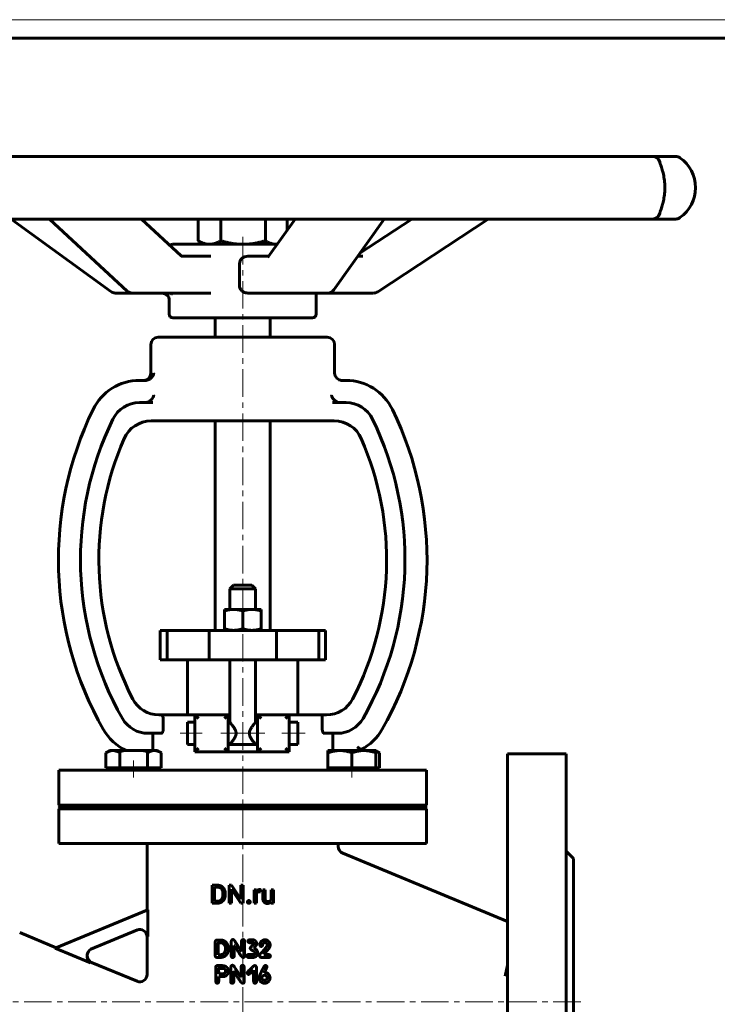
# Model space of a CAD drawing. Header units: millimetres. Extents: x 0 to 594, y 0 to 420.
# Tile 3 of 5: x 121 to 311, y 152 to 420. Entities that reach past the tile are written whole.
import ezdxf

# ---------------------------------------------------------------- set-up
doc = ezdxf.new("R2010")
doc.units = ezdxf.units.MM
for name, pattern in [('K5LT-1', [0]), ('K5LT_AXLED', [12, 7.5, -1.5, 1.5, -1.5]), ('K5LT_BASIC', [0]), ('K5LT_THIN', [0])]:
    doc.linetypes.add(name, pattern=pattern)
doc.layers.add('Системный слой (1)', color=251, linetype='Continuous', true_color=0x6c6c6c)

# ---------------------------------------------------------------- blocks, each defined once
blk = doc.blocks.new('U0')
at = {"layer": 'Системный слой (1)', "color": 143, "linetype": 'K5LT_BASIC', "lineweight": 60, "true_color": 0x33acca}
for p, q in [((181.43, 333.63), (158.43, 333.63)), ((204.43, 333.63), (181.43, 333.63))]:
    blk.add_line(p, q, dxfattribs=at)
blk = doc.blocks.new('U1')
at = {"layer": 'Системный слой (1)', "color": 143, "linetype": 'K5LT_BASIC', "lineweight": 60, "true_color": 0x33acca}
for p, q in [((196.43, 225.91), (196.43, 228.91)), ((196.43, 222.91), (196.43, 225.91))]:
    blk.add_line(p, q, dxfattribs=at)
blk = doc.blocks.new('U2')
at = {"layer": 'Системный слой (1)', "color": 143, "linetype": 'K5LT_BASIC', "lineweight": 60, "true_color": 0x33acca}
for p, q in [((177.43, 230.91), (177.93, 230.91)), ((184.93, 230.91), (185.43, 230.91))]:
    blk.add_line(p, q, dxfattribs=at)
blk = doc.blocks.new('U3')
at = {"layer": 'Системный слой (1)', "color": 143, "linetype": 'K5LT_BASIC', "lineweight": 60, "true_color": 0x33acca}
for p, q in [((166.43, 225.91), (166.43, 228.91)), ((166.43, 222.91), (166.43, 225.91))]:
    blk.add_line(p, q, dxfattribs=at)
blk = doc.blocks.new('U4')
at = {"layer": 'Системный слой (1)', "color": 143, "linetype": 'K5LT_BASIC', "lineweight": 60, "true_color": 0x33acca}
for p, q in [((190.39, 345.66), (192.38, 345.66)), ((192.38, 345.66), (204.58, 345.66))]:
    blk.add_line(p, q, dxfattribs=at)
blk = doc.blocks.new('U5')
at = {"layer": 'Системный слой (1)', "color": 143, "linetype": 'K5LT_BASIC', "lineweight": 60, "true_color": 0x33acca}
for p, q in [((151.34, 345.66), (159.52, 345.66)), ((159.52, 345.66), (162.75, 345.66))]:
    blk.add_line(p, q, dxfattribs=at)
blk = doc.blocks.new('U6')
at = {"layer": 'Системный слой (1)', "color": 143, "linetype": 'K5LT_BASIC', "lineweight": 60, "true_color": 0x33acca}
for p, q in [((160.51, 345.39), (159.52, 345.66)), ((159.52, 345.66), (159.52, 345.66)), ((161.21, 344.69), (160.51, 345.39)), ((161.43, 344.06), (161.21, 344.69))]:
    blk.add_line(p, q, dxfattribs=at)
blk = doc.blocks.new('U7')
at = {"layer": 'Системный слой (1)', "color": 143, "linetype": 'K5LT_BASIC', "lineweight": 60, "true_color": 0x33acca}
for start, end in [(270.003, 324.6233), (270, 270.003)]:
    blk.add_arc((204.58, 347.66), 2, start, end, dxfattribs=at)
blk = doc.blocks.new('U8')
at = {"layer": 'Системный слой (1)', "color": 143, "linetype": 'K5LT_BASIC', "lineweight": 60, "true_color": 0x33acca}
for p, q in [((200.83, 345.66), (204.58, 345.66)), ((204.58, 345.66), (217.05, 345.66))]:
    blk.add_line(p, q, dxfattribs=at)
blk = doc.blocks.new('U9')
at = {"layer": 'Системный слой (1)', "color": 143, "linetype": 'K5LT_BASIC', "lineweight": 60, "true_color": 0x33acca}
for p, q in [((217.97, 220.96), (217.63, 221.08)), ((218.3, 220.81), (217.97, 220.96)), ((218.63, 220.63), (218.3, 220.81))]:
    blk.add_line(p, q, dxfattribs=at)
blk = doc.blocks.new('U10')
at = {"layer": 'Системный слой (1)', "color": 143, "linetype": 'K5LT_BASIC', "lineweight": 60, "true_color": 0x33acca}
for p, q in [((120.75, 171.7), (130.64, 167.61)), ((140.33, 163.59), (152.67, 158.49))]:
    blk.add_line(p, q, dxfattribs=at)
blk = doc.blocks.new('U11')
at = {"layer": 'Системный слой (1)', "color": 143, "linetype": 'K5LT_BASIC', "lineweight": 60, "true_color": 0x33acca}
for p, q in [((207.43, 195.13), (207.43, 195.91)), ((207.43, 144.33), (207.43, 145.34))]:
    blk.add_line(p, q, dxfattribs=at)
blk = doc.blocks.new('U14')
at = {"layer": 'Системный слой (1)', "color": 143, "linetype": 'K5LT_BASIC', "lineweight": 60, "true_color": 0x33acca}
for p, q in [((155.43, 177.88), (155.43, 195.91)), ((155.43, 160.33), (155.43, 170.55))]:
    blk.add_line(p, q, dxfattribs=at)
blk = doc.blocks.new('U15')
at = {"layer": 'Системный слой (1)', "color": 143, "linetype": 'K5LT_BASIC', "lineweight": 60, "true_color": 0x33acca}
for p, q in [((190.57, 358.91), (190.66, 358.92)), ((190.66, 358.92), (190.75, 358.92)), ((190.75, 358.92), (190.85, 358.92))]:
    blk.add_line(p, q, dxfattribs=at)
blk = doc.blocks.new('U35')
at = {"color": 7, "linetype": 'K5LT_THIN', "lineweight": 18, "true_color": 0xffffff}
blk.add_line((0, 420), (594, 420), dxfattribs=at)
at = {"color": 143, "linetype": 'K5LT_BASIC', "lineweight": 60, "true_color": 0x33acca}
blk.add_line((20, 415), (589, 415), dxfattribs=at)

msp = doc.modelspace()

# ---------------------------------------------------------------- linework, layer by layer
at = {"layer": 'Системный слой (1)', "color": 143, "linetype": 'K5LT_BASIC', "lineweight": 60, "true_color": 0x33acca}
for p, q in [((157.1, 382.835), (117.619, 382.835)), ((170.946, 382.835), (157.1, 382.835)), ((213.453, 382.835), (170.946, 382.835)), ((226.676, 382.835), (213.453, 382.835)), ((262.469, 382.835), (226.676, 382.835)), ((272.04, 382.835), (262.469, 382.835)), ((292.921, 382.835), (272.04, 382.835)), ((296.647, 382.835), (292.872, 382.835)), ((299.234, 382.835), (296.647, 382.835)), ((117.619, 365.788), (157.1, 365.788)), ((145.561, 346.045), (118.392, 365.788)), ((149.982, 346.196), (128.86, 365.788)), ((164.662, 355.776), (153.868, 365.788)), ((157.1, 365.788), (170.946, 365.788)), ((169.307, 365.788), (169.307, 359.852)), ((170.946, 365.788), (213.453, 365.788)), ((175.459, 365.788), (175.459, 359.852)), ((187.583, 365.788), (187.583, 359.852)), ((188.394, 355.467), (195.719, 365.788)), ((193.554, 365.788), (193.554, 362.738)), ((206.211, 346.505), (219.898, 365.788)), ((213.283, 356.468), (227.42, 365.788)), ((213.453, 365.788), (226.676, 365.788)), ((218.155, 345.993), (248.18, 365.788)), ((226.676, 365.788), (262.469, 365.788)), ((262.469, 365.788), (272.04, 365.788)), ((272.04, 365.788), (292.921, 365.788)), ((292.872, 365.788), (296.647, 365.788)), ((294.698, 365.788), (294.859, 365.788)), ((296.647, 365.788), (299.234, 365.788)), ((190.841, 358.914), (162.431, 358.914)), ((170.931, 358.914), (169.364, 359.819)), ((164.833, 355.663), (164.831, 355.663)), ((172.768, 355.663), (164.831, 355.663)), ((180.554, 347.663), (180.554, 353.663)), ((188.533, 355.663), (182.794, 355.663)), ((214.129, 355.663), (212.712, 355.663)), ((146.736, 345.663), (151.342, 345.663)), ((162.752, 345.663), (172.768, 345.663)), ((182.794, 345.663), (190.387, 345.663)), ((201.431, 339.914), (201.431, 345.663)), ((161.432, 344.076), (161.431, 344.109)), ((161.431, 344.102), (161.431, 344.109)), ((161.431, 339.914), (161.431, 344.102)), ((162.431, 338.914), (200.431, 338.914)), ((173.931, 333.626), (173.931, 338.914)), ((188.931, 333.626), (188.931, 338.914)), ((156.431, 323.876), (156.431, 331.626)), ((206.431, 323.876), (206.431, 331.626)), ((154.898, 321.876), (153.31, 321.876)), ((209.551, 321.876), (208.133, 321.876)), ((157.002, 315.876), (153.31, 315.876)), ((209.551, 315.876), (205.859, 315.876)), ((156.508, 310.876), (157.002, 310.876)), ((157.002, 310.876), (160.241, 310.876)), ((202.52, 310.876), (160.241, 310.876)), ((173.931, 253.914), (173.931, 310.876)), ((188.931, 253.914), (188.931, 310.876)), ((202.52, 310.876), (204.207, 310.876)), ((204.207, 310.876), (206.353, 310.876)), ((178.931, 266.164), (177.931, 265.164)), ((177.931, 259.614), (177.931, 265.164)), ((177.931, 265.164), (184.931, 265.164)), ((183.931, 266.164), (178.931, 266.164)), ((183.931, 266.164), (184.931, 265.164)), ((184.931, 259.614), (184.931, 265.164)), ((176.431, 259.168), (176.431, 259.614)), ((176.431, 259.614), (178.931, 259.614)), ((176.431, 259.168), (176.431, 254.361)), ((178.931, 259.614), (183.931, 259.614)), ((181.431, 259.168), (181.431, 254.361)), ((183.931, 259.614), (186.431, 259.614)), ((186.431, 259.614), (186.431, 259.168)), ((186.431, 259.168), (186.431, 254.361)), ((158.931, 245.914), (158.931, 253.914)), ((158.931, 253.914), (160.855, 253.914)), ((160.855, 245.914), (160.855, 253.914)), ((160.855, 253.914), (172.286, 253.914)), ((172.286, 253.914), (190.638, 253.914)), ((172.286, 245.914), (172.286, 253.914)), ((176.431, 253.914), (176.431, 254.361)), ((186.431, 254.361), (186.431, 253.914)), ((190.638, 253.914), (202.147, 253.914)), ((190.638, 245.914), (190.638, 253.914)), ((202.147, 245.914), (202.147, 253.914)), ((202.147, 253.914), (203.931, 253.914)), ((203.931, 245.914), (203.931, 253.914)), ((158.931, 245.914), (160.855, 245.914)), ((160.855, 245.914), (172.286, 245.914)), ((166.431, 230.914), (166.431, 245.914)), ((172.286, 245.914), (190.638, 245.914)), ((177.931, 228.914), (177.931, 245.914)), ((184.931, 228.914), (184.931, 245.914)), ((190.638, 245.914), (202.147, 245.914)), ((196.431, 230.914), (196.431, 245.914)), ((202.147, 245.914), (203.931, 245.914)), ((159.233, 230.914), (158.629, 230.914)), ((159.233, 230.914), (168.421, 230.914)), ((168.421, 230.914), (169.421, 229.914)), ((168.421, 230.914), (168.421, 220.914)), ((177.431, 230.914), (168.421, 230.914)), ((177.431, 230.914), (176.431, 229.914)), ((177.431, 220.914), (177.431, 230.914)), ((194.046, 230.914), (185.431, 230.914)), ((185.431, 230.914), (185.431, 220.914)), ((185.431, 230.914), (186.431, 229.914)), ((193.046, 229.914), (194.046, 230.914)), ((194.046, 230.914), (203.081, 230.914)), ((194.046, 220.914), (194.046, 230.914)), ((203.081, 226.914), (203.081, 230.914)), ((204.232, 230.914), (203.081, 230.914)), ((159.78, 229.914), (159.78, 226.914)), ((168.421, 228.914), (166.431, 228.914)), ((177.931, 228.914), (177.431, 228.914)), ((185.431, 228.914), (184.931, 228.914)), ((196.431, 228.914), (194.046, 228.914)), ((155.655, 225.914), (159.233, 225.914)), ((156.936, 225.914), (156.936, 221.214)), ((203.629, 225.914), (207.206, 225.914)), ((205.925, 221.214), (205.925, 225.914)), ((168.421, 222.914), (166.431, 222.914)), ((177.431, 222.914), (185.431, 222.914)), ((196.431, 222.914), (194.046, 222.914)), ((144.227, 220.634), (145.232, 221.214)), ((144.227, 216.514), (144.227, 220.634)), ((146.103, 221.214), (145.232, 221.214)), ((151.732, 221.214), (146.103, 221.214)), ((147.979, 216.514), (147.979, 220.634)), ((149.176, 221.504), (149.176, 221.214)), ((157.361, 221.214), (151.732, 221.214)), ((155.485, 216.514), (155.485, 220.634)), ((158.232, 221.214), (157.361, 221.214)), ((159.238, 220.634), (158.232, 221.214)), ((159.238, 216.514), (159.238, 220.634)), ((169.421, 221.914), (168.421, 220.914)), ((168.421, 220.914), (177.431, 220.914)), ((176.431, 221.914), (177.431, 220.914)), ((177.431, 220.914), (185.431, 220.914)), ((186.431, 221.914), (185.431, 220.914)), ((185.431, 220.914), (194.046, 220.914)), ((194.046, 220.914), (193.046, 221.914)), ((204.629, 220.634), (204.629, 221.214)), ((207.879, 221.214), (204.629, 221.214)), ((204.629, 216.514), (204.629, 220.634)), ((214.379, 221.214), (207.879, 221.214)), ((211.129, 216.514), (211.129, 220.634)), ((213.685, 221.214), (213.685, 221.504)), ((217.629, 221.214), (214.379, 221.214)), ((218.635, 220.634), (217.629, 221.214)), ((217.629, 221.214), (217.629, 220.634)), ((217.629, 216.514), (217.629, 220.634)), ((218.635, 216.514), (218.635, 220.634)), ((253.431, 220.335), (253.431, 85.335)), ((269.431, 220.335), (253.431, 220.335)), ((269.431, 220.335), (269.431, 85.335)), ((131.431, 206.414), (131.431, 215.914)), ((131.431, 215.914), (231.431, 215.914)), ((146.103, 216.514), (144.227, 216.514)), ((145.232, 215.914), (145.232, 216.514)), ((147.979, 216.514), (146.103, 216.514)), ((151.732, 216.514), (147.979, 216.514)), ((155.485, 216.514), (151.732, 216.514)), ((157.361, 216.514), (155.485, 216.514)), ((159.238, 216.514), (157.361, 216.514)), ((158.232, 215.914), (158.232, 216.514)), ((207.879, 216.514), (204.629, 216.514)), ((204.629, 215.914), (204.629, 216.514)), ((211.129, 216.514), (207.879, 216.514)), ((214.379, 216.514), (211.129, 216.514)), ((217.629, 216.514), (214.379, 216.514)), ((218.635, 216.514), (217.629, 216.514)), ((217.629, 215.914), (217.629, 216.514)), ((231.431, 206.414), (231.431, 215.914)), ((131.431, 206.414), (231.431, 206.414)), ((131.931, 205.914), (131.431, 206.414)), ((230.931, 205.914), (231.431, 206.414)), ((131.431, 205.414), (131.931, 205.914)), ((131.431, 205.414), (231.431, 205.414)), ((131.431, 195.914), (131.431, 205.414)), ((131.931, 205.914), (230.931, 205.914)), ((231.431, 205.414), (230.931, 205.914)), ((231.431, 195.914), (231.431, 205.414)), ((131.431, 195.914), (231.431, 195.914)), ((253.431, 174.737), (208.665, 193.279)), ((271.431, 191.835), (269.431, 193.835)), ((271.431, 191.835), (271.431, 113.835)), ((173.135, 179.71), (173.135, 184.601)), ((173.135, 184.601), (174.519, 184.601)), ((173.783, 184.07), (174.519, 184.07)), ((173.783, 180.237), (173.783, 184.07)), ((176.033, 182.007), (176.033, 182.306)), ((176.675, 182.007), (176.675, 182.3)), ((177.765, 179.71), (177.765, 184.601)), ((177.765, 184.601), (178.413, 184.601)), ((178.413, 184.601), (180.885, 180.818)), ((178.413, 179.71), (178.413, 183.482)), ((178.413, 183.482), (180.875, 179.71)), ((180.885, 180.818), (180.885, 184.601)), ((180.885, 184.601), (181.527, 184.601)), ((181.527, 179.71), (181.527, 184.601)), ((184.55, 183.344), (185.155, 183.344)), ((184.55, 179.71), (184.55, 183.344)), ((185.155, 183.344), (185.167, 182.929)), ((185.171, 179.71), (185.171, 182.292)), ((186.303, 182.787), (186.307, 183.364)), ((186.918, 183.344), (187.539, 183.344)), ((186.918, 181), (186.918, 183.344)), ((187.539, 180.993), (187.539, 183.344)), ((189.155, 180.7), (189.155, 183.344)), ((189.155, 183.344), (189.78, 183.344)), ((189.78, 179.71), (189.78, 183.344)), ((173.135, 179.71), (173.783, 179.71)), ((173.783, 180.237), (174.458, 180.237)), ((173.783, 179.71), (174.458, 179.71)), ((177.765, 179.71), (178.413, 179.71)), ((180.875, 179.71), (181.527, 179.71)), ((184.55, 179.71), (185.171, 179.71)), ((189.172, 180.069), (189.185, 179.71)), ((189.185, 179.71), (189.78, 179.71)), ((130.361, 167.491), (155.604, 177.947)), ((155.604, 170.63), (155.604, 177.947)), ((152.826, 172.467), (140.073, 167.184)), ((173.968, 165.352), (173.968, 169.232)), ((174.334, 169.672), (174.452, 169.678)), ((174.452, 169.678), (175.57, 169.678)), ((174.741, 165.725), (174.751, 168.896)), ((174.788, 168.933), (175.516, 168.933)), ((178.32, 165.295), (178.32, 169.356)), ((181.118, 166.575), (181.118, 169.336)), ((181.921, 165.184), (181.921, 169.356)), ((183.368, 169.759), (184.063, 169.759)), ((183.405, 168.966), (184.197, 168.966)), ((184.422, 168.627), (184.422, 168.741)), ((187.482, 168.98), (187.613, 168.98)), ((130.361, 167.491), (140.029, 163.486)), ((176.729, 167.253), (176.729, 167.478)), ((179.103, 165.295), (179.103, 168.197)), ((179.103, 168.197), (179.14, 168.197)), ((181.081, 166.575), (181.118, 166.575)), ((184.516, 167.478), (184.516, 167.535)), ((184.742, 166.141), (184.742, 166.195)), ((185.514, 166.252), (185.534, 166.141)), ((186.777, 166.47), (188.003, 167.938)), ((187.207, 165.782), (188.097, 166.88)), ((188.117, 168.234), (188.117, 168.274)), ((188.876, 168.627), (188.913, 168.328)), ((174.395, 164.959), (175.422, 164.959)), ((174.741, 165.725), (174.778, 165.705)), ((174.778, 165.705), (175.516, 165.705)), ((181.494, 164.966), (181.622, 164.966)), ((183.008, 165.745), (184.328, 165.745)), ((184.12, 164.952), (184.234, 164.952)), ((185.998, 165.375), (185.998, 165.412)), ((186.535, 164.939), (188.47, 164.939)), ((187.207, 165.738), (187.207, 165.782)), ((187.207, 165.738), (188.47, 165.738)), ((188.95, 165.281), (188.95, 165.338)), ((174.073, 162.292), (174.09, 158.654)), ((174.5, 162.729), (175.508, 162.729)), ((174.91, 161.956), (176.253, 161.956)), ((178.188, 158.295), (178.188, 162.356)), ((178.971, 158.295), (178.971, 161.197)), ((178.971, 161.197), (179.007, 161.197)), ((180.986, 159.575), (180.986, 162.336)), ((181.789, 158.184), (181.789, 162.356)), ((184.327, 161.459), (184.401, 161.459)), ((184.401, 158.426), (184.401, 161.459)), ((185.19, 158.389), (185.19, 162.195)), ((187.35, 160.885), (187.35, 160.901)), ((187.35, 160.885), (187.367, 160.885)), ((252.823, 159.835), (253.431, 162.89)), ((174.893, 160.555), (174.93, 160.518)), ((174.893, 158.412), (174.893, 159.753)), ((174.893, 159.753), (176.458, 159.753)), ((174.93, 160.518), (175.954, 160.518)), ((180.949, 159.575), (180.986, 159.575)), ((183.004, 160.354), (183.057, 160.354)), ((186.668, 159.339), (186.668, 159.447)), ((187.387, 160.092), (187.498, 160.092)), ((188.049, 159.303), (188.049, 159.41)), ((181.362, 157.966), (181.49, 157.966))]:
    msp.add_line(p, q, dxfattribs=at)
at = {"layer": 'Системный слой (1)', "color": 30, "linetype": 'K5LT_AXLED', "lineweight": 18, "true_color": 0xff8000}
for p, q in [((181.431, 360.914), (181.431, 142.335)), ((170.421, 225.914), (164.431, 225.914)), ((181.628, 225.914), (175.431, 225.914)), ((187.431, 225.914), (181.233, 225.914)), ((198.431, 225.914), (192.046, 225.914)), ((151.732, 213.914), (151.732, 218.514)), ((211.129, 213.914), (211.129, 218.514)), ((273.431, 152.835), (89.431, 152.835))]:
    msp.add_line(p, q, dxfattribs=at)
at = {"layer": 'Системный слой (1)', "color": 143, "linetype": 'K5LT_BASIC', "lineweight": 60, "true_color": 0x33acca}
for centre, radius, start, end in [((292.921, 380.835), 2, 11.7598, 90), ((299.234, 380.835), 2, 54.63307, 90), ((294.603, 374.311), 10, 305.36693, 54.63307), ((292.921, 367.788), 2, 270, 348.23856), ((299.234, 367.788), 2, 270, 305.36693), ((162.431, 357.914), 1, 90, 140.05225), ((146.736, 347.663), 2, 233.9922, 270), ((151.342, 347.663), 2, 227.15767, 270), ((217.054, 347.663), 2, 270, 303.41416), ((162.431, 339.914), 1, 180, 270), ((200.431, 339.914), 1, 270, 0), ((158.431, 331.626), 2, 90, 180), ((204.431, 331.626), 2, 0, 90), ((153.31, 307.876), 14, 90, 154.03125), ((154.431, 323.876), 2, 270, 0), ((208.431, 323.876), 2, 180, 270), ((209.551, 307.876), 14, 25.96875, 90), ((224.668, 273.121), 93.372, 154.03125, 209.60101), ((153.31, 307.876), 8, 90, 154.03125), ((209.551, 307.876), 8, 25.96875, 90), ((138.193, 273.121), 93.372, 330.39899, 25.96875), ((224.668, 273.121), 87.372, 154.03125, 209.60101), ((156.508, 302.876), 8, 90, 156.41621), ((206.353, 302.876), 8, 23.58379, 90), ((138.193, 273.121), 87.372, 330.39899, 25.96875), ((224.668, 273.121), 82.372, 156.41621, 207.38298), ((138.193, 273.121), 82.372, 332.61702, 23.58379), ((158.629, 238.914), 8, 207.38298, 270), ((204.232, 238.914), 8, 270, 332.61702), ((155.655, 233.914), 8, 209.60101, 270), ((207.206, 233.914), 8, 270, 330.39899), ((155.655, 233.914), 14, 209.60101, 245.11345), ((207.206, 233.914), 14, 297.56742, 330.39899), ((209.431, 195.127), 2, 180, 247.5), ((153.431, 170.552), 2, 0, 112.5), ((141.095, 165.443), 2, 112.5, 247.5), ((153.431, 160.333), 2, 247.5, 0)]:
    msp.add_arc(centre, radius, start, end, dxfattribs=at)
for centre, major_axis, ratio, start_param, end_param in [((146.736, 347.663), (-1.176, -1.618), 0.3742354, 6.2831659, 6.2831853), ((151.342, 347.663), (-1.36, -1.466), 0.5978231, 0, 0.000036), ((204.581, 347.663), (1.631, -1.158), 0.7437104, 6.2830708, 6.2831853), ((217.054, 347.663), (1.101, -1.67), 0.1381848, 0, 0.0000499)]:
    msp.add_ellipse(centre, major_axis=major_axis, ratio=ratio, start_param=start_param, end_param=end_param, dxfattribs=at)
for points, degree, knots in [([(294.863, 381.298), (294.868, 381.28), (294.871, 381.268), (294.885, 381.221), (294.894, 381.19), (294.926, 381.091), (294.961, 380.989), (295.032, 380.783), (295.069, 380.68), (295.15, 380.45), (295.193, 380.326), (295.307, 379.997), (295.378, 379.782), (295.521, 379.324), (295.592, 379.083), (295.703, 378.67), (295.744, 378.507), (295.846, 378.082), (295.904, 377.814), (296.01, 377.259), (296.059, 376.972), (296.139, 376.405), (296.171, 376.126), (296.222, 375.563), (296.24, 375.277), (296.263, 374.688), (296.266, 374.386), (296.259, 373.781), (296.248, 373.478), (296.21, 372.891), (296.184, 372.606), (296.119, 372.05), (296.08, 371.779), (295.988, 371.232), (295.936, 370.958), (295.825, 370.445), (295.768, 370.205), (295.693, 369.915), (295.677, 369.856), (295.598, 369.56), (295.532, 369.336), (295.397, 368.899), (295.328, 368.689), (295.202, 368.319), (295.144, 368.156), (295.042, 367.866), (294.998, 367.74), (294.953, 367.611), (294.946, 367.589), (294.926, 367.531), (294.915, 367.497), (294.904, 367.461), (294.901, 367.454), (294.897, 367.44), (294.895, 367.433), (294.889, 367.414), (294.885, 367.402), (294.881, 367.387), (294.88, 367.383), (294.875, 367.367), (294.871, 367.354), (294.867, 367.337), (294.865, 367.331), (294.864, 367.325), (294.863, 367.325), (294.863, 367.324)], 3, [0, 0, 0, 0, 0.5149521, 0.5149521, 0.9487264, 0.9487264, 1.9383262, 1.9383262, 2.7301606, 2.7301606, 3.5219949, 3.5219949, 4.6520239, 4.6520239, 5.7362678, 5.7362678, 6.4014562, 6.4014562, 7.4081038, 7.4081038, 8.4185367, 8.4185367, 9.3475472, 9.3475472, 10.2737838, 10.2737838, 11.2388998, 11.2388998, 12.2137388, 12.2137388, 13.1460893, 13.1460893, 14.0758947, 14.0758947, 15.0655985, 15.0655985, 16.009575, 16.009575, 16.2577073, 16.2577073, 17.260629, 17.260629, 18.3450204, 18.3450204, 19.3735149, 19.3735149, 20.4020094, 20.4020094, 20.6287493, 20.6287493, 21.0209472, 21.0209472, 21.1189967, 21.1189967, 21.2170462, 21.2170462, 21.4131452, 21.4131452, 21.4839246, 21.4839246, 21.7573705, 21.7573705, 21.9711633, 21.9711633, 21.9997618, 21.9997618, 21.9997618, 21.9997618]), ([(164.662, 355.776), (164.685, 355.754), (164.707, 355.736), (164.744, 355.708), (164.76, 355.698), (164.787, 355.682), (164.798, 355.676), (164.811, 355.67), (164.815, 355.669), (164.82, 355.667), (164.822, 355.666), (164.824, 355.665), (164.826, 355.665), (164.829, 355.664), (164.831, 355.663), (164.834, 355.662), (164.834, 355.662), (164.834, 355.662), (164.833, 355.663), (164.833, 355.663)], 3, [0, 0, 0, 0, 2.5560864, 2.5560864, 5.0534891, 5.0534891, 7.4964692, 7.4964692, 8.8369408, 8.8369408, 9.4768446, 9.4768446, 10.2080932, 10.2080932, 11.5792455, 11.5792455, 13.9403962, 13.9403962, 15, 15, 15, 15]), ([(180.554, 353.663), (180.554, 353.922), (180.616, 354.194), (180.854, 354.686), (181.029, 354.906), (181.428, 355.258), (181.682, 355.41), (182.229, 355.613), (182.522, 355.663), (182.794, 355.663)], 3, [0.631412, 0.631412, 0.631412, 0.631412, 0.70908612, 0.70908612, 0.78676024, 0.78676024, 0.86870613, 0.86870613, 0.95065201, 0.95065201, 0.95065201, 0.95065201]), ([(188.376, 355.443), (188.376, 355.444), (188.377, 355.445), (188.379, 355.447), (188.38, 355.448), (188.382, 355.451), (188.383, 355.452), (188.386, 355.456), (188.387, 355.458), (188.39, 355.462), (188.392, 355.464), (188.394, 355.467)], 3, [0, 0, 0, 0, 0.4, 0.4, 0.8, 0.8, 1.2, 1.2, 1.6, 1.6, 2, 2, 2, 2]), ([(162.261, 345.258), (162.253, 345.27), (162.241, 345.285), (162.205, 345.325), (162.179, 345.351), (162.116, 345.405), (162.078, 345.433), (161.995, 345.487), (161.948, 345.514), (161.847, 345.563), (161.794, 345.584), (161.682, 345.62), (161.624, 345.634), (161.498, 345.656), (161.428, 345.656), (161.358, 345.663), (161.358, 345.663), (161.358, 345.663)], 3, [0, 0, 0, 0, 0.716284, 0.716284, 1.4389736, 1.4389736, 2.1343852, 2.1343852, 2.8242699, 2.8242699, 3.5029798, 3.5029798, 4.1745163, 4.1745163, 4.9998959, 4.9998959, 5, 5, 5, 5]), ([(182.794, 345.663), (182.514, 345.663), (182.213, 345.715), (181.654, 345.928), (181.395, 346.089), (181.004, 346.45), (180.837, 346.666), (180.612, 347.147), (180.554, 347.412), (180.554, 347.663)], 3, [0.31220426, 0.31220426, 0.31220426, 0.31220426, 0.39649427, 0.39649427, 0.48078428, 0.48078428, 0.55609814, 0.55609814, 0.631412, 0.631412, 0.631412, 0.631412]), ([(157.285, 323.876), (157.285, 323.874), (157.284, 323.872), (157.225, 323.636), (157.129, 323.4), (156.871, 322.961), (156.71, 322.753), (156.343, 322.403), (156.143, 322.253), (155.741, 322.044), (155.552, 321.972), (155.354, 321.927)], 3, [-0.32868699, -0.32868699, -0.32868699, -0.32868699, -0.32781947, -0.32781947, -0.23131945, -0.23131945, -0.14028032, -0.14028032, -0.06092434, -0.06092434, 0, 0, 0, 0]), ([(157.285, 317.876), (157.285, 317.874), (157.284, 317.872), (157.19, 317.499), (157.006, 317.134), (156.553, 316.58), (156.321, 316.376), (155.876, 316.104), (155.665, 316.009), (155.411, 315.941), (155.383, 315.933), (155.354, 315.927)], 3, [-0.73688517, -0.73688517, -0.73688517, -0.73688517, -0.73616884, -0.73616884, -0.60978915, -0.60978915, -0.51469701, -0.51469701, -0.44404652, -0.44404652, -0.43502814, -0.43502814, -0.43502814, -0.43502814]), ([(207.507, 315.927), (207.309, 315.972), (207.121, 316.044), (206.719, 316.253), (206.518, 316.403), (206.151, 316.753), (205.991, 316.961), (205.733, 317.4), (205.636, 317.636), (205.577, 317.872), (205.576, 317.874), (205.576, 317.876)], 3, [-0.33069336, -0.33069336, -0.33069336, -0.33069336, -0.26923492, -0.26923492, -0.18918325, -0.18918325, -0.09734601, -0.09734601, 0, 0, 0.00087512, 0.00087512, 0.00087512, 0.00087512]), ([(159.233, 230.914), (159.254, 230.914), (159.295, 230.909), (159.346, 230.892), (159.401, 230.864), (159.458, 230.823), (159.515, 230.765), (159.551, 230.719), (159.577, 230.682), (159.605, 230.637), (159.631, 230.589), (159.663, 230.523), (159.686, 230.465), (159.717, 230.372), (159.742, 230.28), (159.764, 230.156), (159.777, 230.039), (159.78, 229.954), (159.78, 229.914)], 3, [0, 0, 0, 0, 1.6683379, 3.000781, 3.7523274, 5.6841456, 7.169987, 8.1294752, 8.640386, 9.413262, 10.658788, 11.1565229, 12.6165202, 13.1693649, 14.9447789, 16.0522126, 17.6016959, 19, 19, 19, 19]), ([(177.931, 228.914), (177.931, 228.914), (177.945, 228.898), (178.009, 228.822), (178.115, 228.697), (178.256, 228.528), (178.413, 228.335), (178.549, 228.163), (178.701, 227.965), (178.827, 227.795), (178.975, 227.584), (179.105, 227.386), (179.227, 227.185), (179.345, 226.969), (179.445, 226.755), (179.512, 226.576), (179.562, 226.414), (179.594, 226.275), (179.621, 226.095), (179.628, 225.986), (179.628, 225.914)], 3, [0, 0, 0, 0, 1.6913566, 2.9926283, 5.06751, 6.7435586, 7.9918095, 9.885371, 10.5044458, 11.9706834, 13.1016269, 14.221804, 15.290127, 16.2848321, 17.4892565, 18.3359728, 18.7216484, 19.6428409, 20.1147055, 21, 21, 21, 21]), ([(183.233, 225.914), (183.233, 225.981), (183.241, 226.111), (183.278, 226.341), (183.337, 226.544), (183.406, 226.724), (183.458, 226.843), (183.527, 226.987), (183.616, 227.153), (183.735, 227.352), (183.842, 227.517), (183.942, 227.664), (184.04, 227.802), (184.156, 227.96), (184.315, 228.168), (184.468, 228.36), (184.599, 228.521), (184.686, 228.625), (184.769, 228.725), (184.852, 228.822), (184.915, 228.896), (184.931, 228.914), (184.931, 228.914)], 3, [0, 0, 0, 0, 0.8962921, 1.7700277, 3.1964869, 3.8075668, 4.4614506, 5.0303353, 6.0818477, 7.1953463, 8.4527006, 9.0786643, 9.9747105, 11.1454788, 12.3294989, 14.5318516, 15.8147732, 16.8249961, 17.8331612, 19.3918133, 21.1773851, 23, 23, 23, 23]), ([(159.78, 226.914), (159.78, 226.855), (159.774, 226.744), (159.753, 226.601), (159.726, 226.485), (159.689, 226.368), (159.648, 226.27), (159.605, 226.19), (159.567, 226.131), (159.523, 226.073), (159.463, 226.01), (159.392, 225.957), (159.31, 225.922), (159.258, 225.914), (159.233, 225.914)], 3, [0, 0, 0, 0, 1.6665381, 3.0102325, 3.9562393, 5.0312675, 6.6296445, 7.4285517, 8.3266102, 9.2908856, 10.3181164, 11.9558992, 13.4389882, 15, 15, 15, 15]), ([(179.628, 225.914), (179.628, 225.847), (179.62, 225.715), (179.583, 225.489), (179.529, 225.302), (179.456, 225.104), (179.386, 224.945), (179.285, 224.747), (179.187, 224.577), (179.082, 224.408), (178.991, 224.269), (178.899, 224.136), (178.787, 223.979), (178.64, 223.783), (178.451, 223.54), (178.29, 223.342), (178.156, 223.18), (178.056, 223.061), (177.978, 222.97), (177.938, 222.923), (177.931, 222.914), (177.931, 222.914)], 3, [0, 0, 0, 0, 0.8623323, 1.728053, 3.0034403, 3.4237582, 4.5362721, 5.3593822, 6.4853585, 7.278215, 8.2069071, 8.927931, 9.7035905, 11.1754854, 12.8519834, 15.0387662, 16.1964796, 17.7475802, 19.3751652, 20.8609576, 22, 22, 22, 22]), ([(184.931, 222.914), (184.931, 222.914), (184.918, 222.928), (184.859, 222.998), (184.758, 223.117), (184.614, 223.29), (184.456, 223.483), (184.293, 223.689), (184.131, 223.903), (184.005, 224.075), (183.872, 224.265), (183.744, 224.462), (183.633, 224.647), (183.538, 224.82), (183.448, 225.003), (183.382, 225.164), (183.326, 225.324), (183.287, 225.46), (183.249, 225.65), (183.235, 225.798), (183.233, 225.892), (183.233, 225.914)], 3, [0, 0, 0, 0, 1.6598641, 2.877686, 5.2949782, 6.8316445, 8.3052185, 10.4185209, 11.5523998, 12.7218558, 13.7685749, 15.0524815, 16.142564, 16.8289044, 17.8003273, 18.922017, 19.168438, 20.0587914, 20.7821797, 21.7137599, 22, 22, 22, 22]), ([(203.629, 225.914), (203.607, 225.914), (203.567, 225.919), (203.515, 225.937), (203.46, 225.965), (203.403, 226.006), (203.346, 226.064), (203.31, 226.109), (203.284, 226.147), (203.256, 226.191), (203.23, 226.239), (203.198, 226.306), (203.175, 226.363), (203.144, 226.457), (203.119, 226.548), (203.097, 226.673), (203.084, 226.79), (203.081, 226.875), (203.081, 226.914)], 3, [0, 0, 0, 0, 1.6683383, 3.000782, 3.7523288, 5.6841475, 7.1699884, 8.1294759, 8.6403864, 9.4132621, 10.6587879, 11.1565229, 12.6165202, 13.1693649, 14.9447789, 16.0522126, 17.6016959, 19, 19, 19, 19]), ([(146.103, 221.214), (145.988, 221.214), (145.766, 221.201), (145.427, 221.14), (145.133, 221.055), (144.728, 220.902), (144.441, 220.757), (144.227, 220.634)], 3, [0, 0, 0, 0, 1.4474022, 2.7997206, 4.2800738, 5.188369, 8, 8, 8, 8]), ([(147.979, 220.634), (147.846, 220.711), (147.63, 220.826), (147.325, 220.961), (147.087, 221.049), (146.842, 221.122), (146.579, 221.179), (146.326, 221.209), (146.163, 221.214), (146.103, 221.214)], 3, [0, 0, 0, 0, 2.192924, 3.5182583, 4.9042648, 6.009799, 7.4227334, 9.0585836, 10, 10, 10, 10]), ([(157.361, 221.214), (157.246, 221.214), (157.024, 221.201), (156.686, 221.14), (156.392, 221.055), (155.986, 220.902), (155.699, 220.757), (155.485, 220.634)], 3, [0, 0, 0, 0, 1.4474022, 2.7997206, 4.2800738, 5.188369, 8, 8, 8, 8]), ([(159.238, 220.634), (159.104, 220.711), (158.888, 220.826), (158.584, 220.961), (158.345, 221.049), (158.1, 221.122), (157.838, 221.179), (157.585, 221.209), (157.421, 221.214), (157.361, 221.214)], 3, [0, 0, 0, 0, 2.192924, 3.5182583, 4.9042648, 6.009799, 7.4227334, 9.0585836, 10, 10, 10, 10]), ([(207.879, 221.214), (207.68, 221.214), (207.295, 221.201), (206.709, 221.14), (206.2, 221.055), (205.692, 220.944), (205.193, 220.814), (204.82, 220.697), (204.629, 220.634)], 3, [0, 0, 0, 0, 1.6283275, 3.1496857, 4.815083, 5.8369152, 7.3769881, 9, 9, 9, 9]), ([(211.129, 220.634), (210.897, 220.711), (210.523, 220.826), (209.997, 220.961), (209.584, 221.049), (209.159, 221.122), (208.704, 221.179), (208.266, 221.209), (207.983, 221.214), (207.879, 221.214)], 3, [0, 0, 0, 0, 2.192924, 3.5182583, 4.9042648, 6.009799, 7.4227334, 9.0585836, 10, 10, 10, 10]), ([(214.379, 221.214), (214.18, 221.214), (213.795, 221.201), (213.209, 221.14), (212.7, 221.055), (212.192, 220.944), (211.693, 220.814), (211.32, 220.697), (211.129, 220.634)], 3, [0, 0, 0, 0, 1.6283275, 3.1496857, 4.815083, 5.8369152, 7.3769881, 9, 9, 9, 9]), ([(212.685, 222.125), (212.687, 222.124), (212.688, 222.123), (212.774, 222.069), (212.858, 222.015), (213.022, 221.912), (213.101, 221.863), (213.283, 221.75), (213.382, 221.689), (213.534, 221.595), (213.592, 221.561), (213.666, 221.515), (213.685, 221.504), (213.685, 221.504)], 3, [-0.34381852, -0.34381852, -0.34381852, -0.34381852, -0.34328837, -0.34328837, -0.31329568, -0.31329568, -0.28391239, -0.28391239, -0.24183209, -0.24183209, -0.20551155, -0.20551155, -0.17164419, -0.17164419, -0.17164419, -0.17164419]), ([(217.629, 220.634), (217.397, 220.711), (217.023, 220.826), (216.497, 220.961), (216.084, 221.049), (215.659, 221.122), (215.204, 221.179), (214.766, 221.209), (214.483, 221.214), (214.379, 221.214)], 3, [0, 0, 0, 0, 2.192924, 3.5182583, 4.9042648, 6.009799, 7.4227334, 9.0585836, 10, 10, 10, 10]), ([(186.031, 183.412), (185.736, 183.412), (185.309, 183.16), (185.169, 182.932), (185.167, 182.929)], 2, [0, 0, 0, 1.4876313, 2.9752626, 3, 3, 3]), ([(185.171, 182.292), (185.236, 182.445), (185.457, 182.679), (185.622, 182.746)], 2, [0, 0, 0, 0.9676076, 2, 2, 2])]:
    msp.add_open_spline(points, degree=degree, knots=knots, dxfattribs=at)
for points, weights in [([(169.307, 359.852), (170.955, 358.914), (172.383, 358.914)], [1, 1.0379548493, 1]), ([(169.365, 359.818), (169.336, 359.835), (169.307, 359.852)], [1.00132142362, 1.00067263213, 1]), ([(172.383, 358.914), (173.81, 358.914), (175.459, 359.852)], [1, 1.0379548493, 1]), ([(175.459, 359.852), (178.707, 358.914), (181.521, 358.914)], [1, 1.0379548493, 1]), ([(181.521, 358.914), (184.334, 358.914), (187.583, 359.852)], [1, 1.0379548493, 1]), ([(187.583, 359.852), (189.183, 358.914), (190.569, 358.914)], [1, 1.0379548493, 1]), ([(178.931, 259.614), (177.77, 259.614), (176.431, 259.168)], [1, 1.0379548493, 1]), ([(181.431, 259.168), (180.091, 259.614), (178.931, 259.614)], [1, 1.0379548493, 1]), ([(183.931, 259.614), (182.77, 259.614), (181.431, 259.168)], [1, 1.0379548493, 1]), ([(186.431, 259.168), (185.091, 259.614), (183.931, 259.614)], [1, 1.0379548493, 1]), ([(176.431, 254.361), (177.77, 253.914), (178.931, 253.914)], [1, 1.0379548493, 1]), ([(178.931, 253.914), (180.091, 253.914), (181.431, 254.361)], [1, 1.0379548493, 1]), ([(181.431, 254.361), (182.77, 253.914), (183.931, 253.914)], [1, 1.0379548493, 1]), ([(183.931, 253.914), (185.091, 253.914), (186.431, 254.361)], [1, 1.0379548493, 1])]:
    msp.add_rational_spline(points, weights, degree=2, dxfattribs=at)
for points, degree in [([(154.898, 321.876), (155.042, 321.876), (155.201, 321.892), (155.354, 321.927)], 3), ([(154.898, 315.876), (155.042, 315.876), (155.201, 315.892), (155.354, 315.927)], 3), ([(207.507, 315.927), (207.66, 315.892), (207.82, 315.876), (207.964, 315.876)], 3), ([(176.675, 182.3), (176.675, 182.83), (176.366, 183.68), (175.792, 184.281), (174.999, 184.601), (174.519, 184.601)], 2), ([(176.033, 182.306), (176.033, 182.726), (175.832, 183.381), (175.442, 183.835), (174.881, 184.07), (174.519, 184.07)], 2), ([(185.622, 182.746), (185.786, 182.814), (186.001, 182.814)], 2), ([(186.001, 182.814), (186.088, 182.814), (186.226, 182.803), (186.303, 182.787)], 2), ([(186.307, 183.364), (186.273, 183.381), (186.099, 183.412), (186.031, 183.412)], 2), ([(174.458, 179.71), (174.969, 179.71), (175.785, 180.029), (176.366, 180.627), (176.675, 181.477), (176.675, 182.007)], 2), ([(174.458, 180.237), (174.982, 180.237), (175.681, 180.677), (176.033, 181.473), (176.033, 182.007)], 2), ([(182.807, 180.306), (182.708, 180.197), (182.708, 180.039)], 2), ([(182.708, 180.039), (182.708, 179.885), (182.807, 179.777)], 2), ([(183.094, 180.415), (182.906, 180.415), (182.807, 180.306)], 2), ([(182.807, 179.777), (182.906, 179.67), (183.094, 179.67)], 2), ([(183.382, 180.306), (183.282, 180.415), (183.094, 180.415)], 2), ([(183.094, 179.67), (183.282, 179.67), (183.382, 179.777)], 2), ([(183.481, 180.039), (183.481, 180.197), (183.382, 180.306)], 2), ([(183.382, 179.777), (183.481, 179.885), (183.481, 180.039)], 2), ([(186.918, 181), (186.918, 180.637), (187.003, 180.378)], 2), ([(187.003, 180.378), (187.089, 180.12), (187.247, 179.958)], 2), ([(187.247, 179.958), (187.405, 179.797), (187.625, 179.72)], 2), ([(187.595, 180.588), (187.539, 180.748), (187.539, 180.993)], 2), ([(187.746, 180.336), (187.65, 180.429), (187.595, 180.588)], 2), ([(187.625, 179.72), (187.845, 179.643), (188.11, 179.643)], 2), ([(188.208, 180.17), (188.08, 180.17), (187.842, 180.244), (187.746, 180.336)], 2), ([(188.11, 179.643), (188.5, 179.643), (188.772, 179.769)], 2), ([(188.836, 180.323), (188.604, 180.17), (188.208, 180.17)], 2), ([(188.772, 179.769), (189.013, 179.88), (189.172, 180.069)], 2), ([(189.155, 180.7), (189.051, 180.465), (188.836, 180.323)], 2), ([(174.334, 169.672), (174.028, 169.658), (173.968, 169.232)], 2), ([(174.788, 168.933), (174.751, 168.926), (174.751, 168.896)], 2), ([(175.795, 168.896), (175.621, 168.933), (175.516, 168.933)], 2), ([(177.307, 168.466), (176.605, 169.678), (175.57, 169.678)], 2), ([(176.729, 167.478), (176.729, 168.523), (175.795, 168.896)], 2), ([(178.767, 169.819), (178.401, 169.819), (178.32, 169.356)], 2), ([(179.422, 169.148), (179.103, 169.819), (178.767, 169.819)], 2), ([(181.081, 166.575), (180.181, 167.999), (179.422, 169.148)], 2), ([(181.565, 169.803), (181.118, 169.803), (181.118, 169.336)], 2), ([(181.921, 169.356), (181.921, 169.803), (181.565, 169.803)], 2), ([(183.368, 169.759), (182.857, 169.759), (182.857, 169.363)], 2), ([(182.857, 169.363), (182.857, 168.966), (183.405, 168.966)], 2), ([(185.175, 168.986), (184.903, 169.759), (184.063, 169.759)], 2), ([(184.197, 168.966), (184.369, 168.966), (184.422, 168.741)], 2), ([(185.232, 168.667), (185.232, 168.862), (185.175, 168.986)], 2), ([(187.002, 169.665), (186.072, 169.198), (186.072, 168.385)], 2), ([(186.851, 168.459), (187.029, 168.98), (187.482, 168.98)], 2), ([(187.482, 169.759), (187.288, 169.759), (187.002, 169.665)], 2), ([(188.876, 168.627), (188.457, 169.759), (187.482, 169.759)], 2), ([(187.613, 168.98), (188.117, 168.865), (188.117, 168.274)], 2), ([(175.516, 165.705), (176.094, 165.705), (176.541, 166.397)], 2), ([(176.242, 165.11), (177.549, 165.795), (177.549, 167.253)], 2), ([(176.541, 166.397), (176.729, 166.739), (176.729, 167.253)], 2), ([(177.549, 167.253), (177.549, 167.992), (177.307, 168.466)], 2), ([(179.14, 168.197), (179.593, 167.431), (180.688, 165.812)], 2), ([(184.063, 168.177), (183.479, 167.67), (183.479, 167.441)], 2), ([(183.479, 167.441), (183.479, 167.169), (183.989, 166.894)], 2), ([(183.989, 166.894), (184.742, 166.501), (184.742, 166.195)], 2), ([(184.422, 168.627), (184.422, 168.523), (184.063, 168.177)], 2), ([(184.742, 166.141), (184.742, 165.832), (184.328, 165.745)], 2), ([(184.516, 167.535), (185.232, 168.18), (185.232, 168.667)], 2), ([(185.514, 166.252), (185.514, 166.927), (184.516, 167.478)], 2), ([(184.876, 165.124), (185.534, 165.523), (185.534, 166.141)], 2), ([(186.777, 166.47), (185.998, 165.654), (185.998, 165.412)], 2), ([(186.072, 168.385), (186.139, 167.938), (186.481, 167.938)], 2), ([(186.481, 167.938), (186.512, 167.958), (186.572, 167.958)], 2), ([(186.572, 167.958), (186.851, 168.056), (186.851, 168.459)], 2), ([(188.117, 168.234), (188.117, 168.11), (188.003, 167.938)], 2), ([(188.097, 166.88), (188.913, 167.693), (188.913, 168.328)], 2), ([(173.968, 165.352), (173.985, 165.009), (174.395, 164.959)], 2), ([(175.422, 164.959), (175.721, 164.959), (176.242, 165.11)], 2), ([(178.32, 165.295), (178.32, 164.952), (178.693, 164.952)], 2), ([(178.693, 164.952), (179.103, 164.952), (179.103, 165.295)], 2), ([(180.688, 165.812), (181.232, 164.966), (181.494, 164.966)], 2), ([(181.622, 164.966), (181.921, 164.966), (181.921, 165.184)], 2), ([(183.008, 165.745), (182.575, 165.701), (182.575, 165.365)], 2), ([(182.575, 165.365), (182.662, 164.972), (182.934, 164.972)], 2), ([(182.934, 164.972), (183.73, 164.952), (184.12, 164.952)], 2), ([(184.234, 164.952), (184.52, 164.952), (184.876, 165.124)], 2), ([(185.998, 165.375), (186.018, 165.013), (186.535, 164.939)], 2), ([(188.95, 165.338), (188.95, 165.681), (188.47, 165.738)], 2), ([(188.47, 164.939), (188.88, 164.929), (188.95, 165.281)], 2), ([(174.5, 162.729), (174.167, 162.729), (174.073, 162.292)], 2), ([(174.91, 161.956), (174.873, 161.949), (174.873, 161.916)], 2), ([(174.873, 161.916), (174.893, 160.797), (174.893, 160.555)], 2), ([(177.172, 162.215), (176.764, 162.739), (175.508, 162.729)], 2), ([(175.954, 160.518), (176.757, 160.518), (176.757, 161.284)], 2), ([(176.757, 161.284), (176.757, 161.731), (176.253, 161.956)], 2), ([(176.458, 159.753), (177.54, 160.223), (177.54, 161.19)], 2), ([(177.54, 161.19), (177.58, 161.691), (177.172, 162.215)], 2), ([(178.635, 162.819), (178.269, 162.819), (178.188, 162.356)], 2), ([(179.29, 162.148), (178.971, 162.819), (178.635, 162.819)], 2), ([(179.007, 161.197), (179.461, 160.431), (180.556, 158.812)], 2), ([(180.949, 159.575), (180.049, 160.999), (179.29, 162.148)], 2), ([(181.433, 162.803), (180.986, 162.803), (180.986, 162.336)], 2), ([(181.789, 162.356), (181.789, 162.803), (181.433, 162.803)], 2), ([(183.776, 161.993), (182.654, 161.019), (182.654, 160.74)], 2), ([(182.654, 160.74), (182.745, 160.354), (183.004, 160.354)], 2), ([(183.057, 160.354), (183.229, 160.357), (184.327, 161.459)], 2), ([(184.697, 162.745), (184.471, 162.745), (183.776, 161.993)], 2), ([(185.19, 162.195), (185.096, 162.745), (184.697, 162.745)], 2), ([(186.467, 160.901), (185.859, 159.884), (185.859, 159.376)], 2), ([(187.461, 162.725), (187.31, 162.725), (186.467, 160.901)], 2), ([(187.35, 160.901), (187.35, 160.945), (187.461, 161.18)], 2), ([(188.768, 159.87), (188.334, 160.885), (187.367, 160.885)], 2), ([(187.626, 162.762), (187.579, 162.762), (187.461, 162.725)], 2), ([(187.461, 161.18), (188.032, 162.262), (188.032, 162.376)], 2), ([(188.032, 162.376), (188.032, 162.688), (187.626, 162.762)], 2), ([(174.09, 158.654), (174.09, 157.945), (174.5, 157.945)], 2), ([(174.5, 157.945), (174.849, 157.945), (174.893, 158.412)], 2), ([(178.188, 158.295), (178.188, 157.952), (178.561, 157.952)], 2), ([(178.561, 157.952), (178.971, 157.952), (178.971, 158.295)], 2), ([(180.556, 158.812), (181.1, 157.966), (181.362, 157.966)], 2), ([(181.49, 157.966), (181.789, 157.966), (181.789, 158.184)], 2), ([(184.401, 158.426), (184.461, 157.929), (184.787, 157.945)], 2), ([(184.787, 157.945), (185.15, 157.945), (185.19, 158.389)], 2), ([(185.859, 159.376), (185.859, 159.289), (185.949, 158.913)], 2), ([(185.949, 158.913), (186.436, 157.939), (187.35, 157.939)], 2), ([(186.705, 159.652), (186.668, 159.578), (186.668, 159.447)], 2), ([(186.668, 159.339), (186.668, 159.004), (187.112, 158.768)], 2), ([(187.387, 160.092), (186.873, 160.092), (186.705, 159.652)], 2), ([(187.112, 158.768), (187.31, 158.732), (187.367, 158.732)], 2), ([(187.35, 157.939), (187.82, 157.939), (188.234, 158.214)], 2), ([(187.367, 158.732), (187.881, 158.732), (188.049, 159.303)], 2), ([(188.049, 159.41), (188.049, 159.917), (187.498, 160.092)], 2), ([(188.234, 158.214), (188.858, 158.701), (188.858, 159.43)], 2), ([(188.858, 159.43), (188.821, 159.719), (188.768, 159.87)], 2)]:
    msp.add_open_spline(points, degree=degree, dxfattribs=at)
at = {"layer": 'Системный слой (1)', "color": 7, "linetype": 'K5LT-1'}
for points, knots in [([(151.732, 221.214), (151.627, 221.214), (151.418, 221.211), (151.102, 221.198), (150.788, 221.176), (150.396, 221.138), (149.926, 221.076), (149.299, 220.965), (148.649, 220.819), (148.184, 220.693), (147.979, 220.634)], [0, 0, 0, 0, 1.8184641, 3.6369281, 5.4553922, 7.2738563, 10.4656914, 13.6575265, 18.3042162, 22, 22, 22, 22]), ([(155.485, 220.634), (155.405, 220.657), (155.198, 220.715), (154.798, 220.82), (154.241, 220.949), (153.658, 221.058), (153.114, 221.133), (152.731, 221.172), (152.424, 221.194), (152.193, 221.206), (151.963, 221.213), (151.809, 221.214), (151.732, 221.214)], [0, 0, 0, 0, 1.432862, 3.7254411, 7.1643098, 11.3382807, 14.0037105, 16.6691403, 18.0018553, 19.3345702, 20.6672851, 22, 22, 22, 22]), ([(152.826, 172.467), (152.86, 172.481), (152.928, 172.507), (153.067, 172.552), (153.245, 172.594), (153.402, 172.613), (153.566, 172.623), (153.666, 172.622), (153.839, 172.609), (153.936, 172.595), (154.03, 172.575), (154.057, 172.569), (154.108, 172.557), (154.211, 172.529), (154.351, 172.48), (154.5, 172.412), (154.631, 172.341), (154.747, 172.266), (154.874, 172.172), (155.009, 172.053), (155.144, 171.907), (155.251, 171.765), (155.343, 171.619), (155.412, 171.487), (155.47, 171.353), (155.512, 171.234), (155.544, 171.119), (155.57, 171.005), (155.587, 170.896), (155.598, 170.795), (155.603, 170.707), (155.604, 170.656), (155.604, 170.63)], [0, 0, 0, 0, 0.4453462, 0.8906924, 1.7813848, 2.6720772, 2.8108965, 3.7931532, 3.8953578, 4.9274023, 4.9810051, 5.0733611, 5.2580731, 5.6274972, 6.3663453, 7.0692824, 7.6265493, 8.1838161, 8.7563092, 9.5562901, 10.3708288, 11.1825794, 11.7167752, 12.4811563, 12.9922098, 13.5032634, 14.0171287, 14.4485513, 14.9263953, 15.3668064, 15.6834032, 16, 16, 16, 16]), ([(140.073, 167.184), (140.042, 167.171), (139.98, 167.144), (139.887, 167.097), (139.794, 167.045), (139.672, 166.966), (139.551, 166.874), (139.407, 166.745), (139.291, 166.621), (139.189, 166.489), (139.114, 166.378), (139.048, 166.265), (138.989, 166.147), (138.94, 166.031), (138.893, 165.9), (138.856, 165.763), (138.821, 165.581), (138.804, 165.411), (138.805, 165.245), (138.815, 165.08), (138.837, 164.942), (138.867, 164.816), (138.896, 164.711), (138.945, 164.57), (139.012, 164.425), (139.08, 164.302), (139.148, 164.195), (139.222, 164.095), (139.315, 163.984), (139.428, 163.869), (139.549, 163.766), (139.673, 163.675), (139.79, 163.602), (139.915, 163.536), (139.991, 163.502), (140.029, 163.486)], [0, 0, 0, 0, 0.4058997, 0.8117993, 1.2512664, 1.6907335, 2.561894, 3.0842617, 4.0265686, 4.5980988, 5.0928666, 5.6518987, 6.1682264, 6.684554, 7.1663581, 7.8449147, 8.3931267, 9.4000692, 9.8996016, 10.3991341, 11.3920051, 11.5799729, 11.9559086, 12.7077799, 13.3748192, 13.8843226, 14.393826, 14.9020574, 15.3898359, 16.1427474, 16.8370462, 17.3023505, 17.9975114, 18.4987557, 19, 19, 19, 19])]:
    msp.add_open_spline(points, degree=3, knots=knots, dxfattribs=at)

# ---------------------------------------------------------------- block references
msp.add_blockref('U35', (0, 0))
at = {"layer": 'Системный слой (1)'}
for name in ['U15', 'U5', 'U6', 'U4', 'U8', 'U7', 'U0', 'U2', 'U3', 'U1', 'U9', 'U14', 'U11', 'U10']:
    msp.add_blockref(name, (0, 0), dxfattribs=at)

doc.saveas('drawing.dxf')
